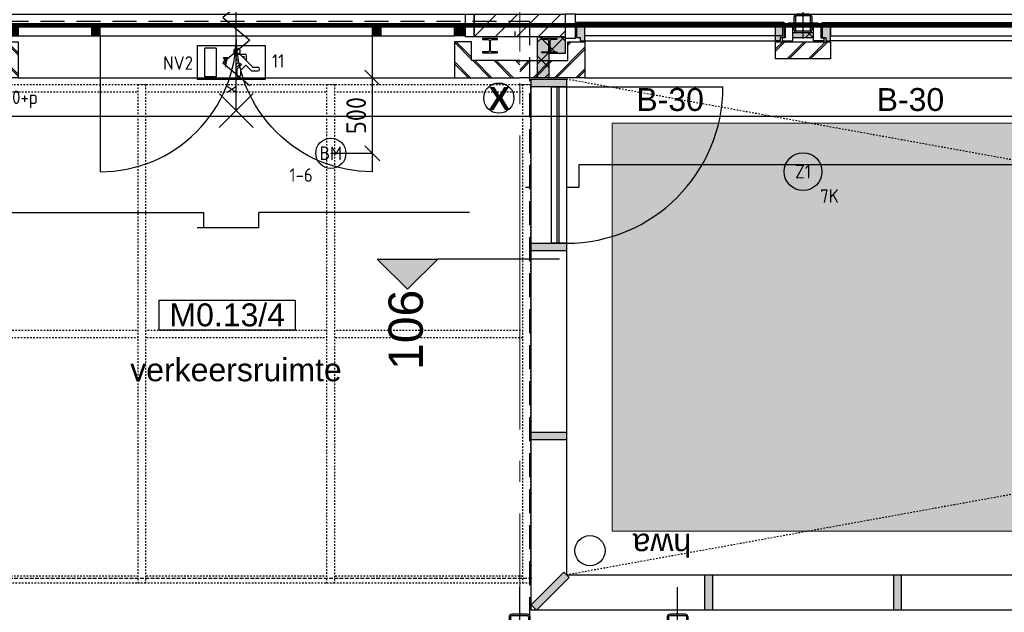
# Model space of a CAD drawing. Header units: millimetres. Extents: x -38031 to 123247, y -16330 to 129979.
# Tile 167 of 235: x 39802 to 46317, y 42363 to 46284. Entities that reach past the tile are written whole.
import ezdxf
from ezdxf.enums import TextEntityAlignment as Align

# ---------------------------------------------------------------- set-up
doc = ezdxf.new("R2010")
doc.units = ezdxf.units.MM
doc.header["$LTSCALE"] = 50
for name, pattern in [('HIDDEN', [9.525, 6.35, -3.175]), ('HIDDEN2', [4.7625, 3.175, -1.5875]), ('STYLE_01', [0.41664, 0.20828, -0.20836]), ('STYLE_02', [0.694425, 0.48607, -0.208355]), ('STYLE_11', [5, 3.888855, -0.416718, 0.277786, -0.416641])]:
    doc.linetypes.add(name, pattern=pattern)
for name, color, linetype in [('AB$1A---_ATTRIB035', 8, 'Continuous'), ('AB$1A---_ATTRIB050', 8, 'Continuous'), ('AL$1A---_ALGEMEEN', 8, 'Continuous'), ('AM$1A---_ARCERING', 8, 'Continuous'), ('AT$1A---_TEKST100', 8, 'Continuous'), ('BOUWKUNDIG', 8, 'Continuous'), ('brandscheiding', 5, 'HIDDEN'), ('EB6511--_ATTRIB', 2, 'Continuous'), ('EL6121--', 3, 'Continuous'), ('EL6311--', 3, 'Continuous'), ('EL6311--NV', 7, 'Continuous'), ('EL6350--', 3, 'Continuous'), ('EL6511--', 3, 'Continuous'), ('maatvoering', 1, 'Continuous'), ('versterkte strook', 7, 'Continuous')]:
    doc.layers.add(name, color=color, linetype=linetype)
doc.layers.add('stramien', color=1, linetype='STYLE_11', lineweight=15)
doc.styles.add('Arial', font='ARIAL.TTF')
doc.styles.add('Arial (bold)', font='ARIALBD.TTF')
doc.styles.add('BURO-018', font='iso.shx', dxfattribs={"height": 90})
doc.styles.get("Standard").update_dxf_attribs({"font": 'iso.shx'})
doc.dimstyles.new('STABICAD', dxfattribs={"dimscale": 100, "dimtxt": 1.3, "dimasz": 1, "dimexe": 0, "dimexo": 0, "dimgap": 1.5, "dimtad": 0, "dimdec": 0, "dimrnd": 10, "dimzin": 0, "dimdsep": 46, "dimtxsty": 'Standard', "dimblk1": 'OBLIQUE', "dimblk2": 'OBLIQUE', "dimsah": 1, "dimcen": -3, "dimclrd": 1, "dimclre": 1, "dimclrt": 1, "dimadec": 0, "dimazin": 0, "dimtfac": 1, "dimtdec": 0, "dimtofl": 0, "dimtmove": 2, "dimatfit": 3, "dimfxl": 0, "dimtvp": 1.055556, "dimtolj": 1, "dimtzin": 0, "dimarcsym": 0})
pattern_1 = [(45, (0, 0), (70.7107, -70.7107), []), (45, (7.07, -7.07), (70.7107, -70.7107), [])]

# ---------------------------------------------------------------- blocks, each defined once
blk = doc.blocks.new('1115C2J')
at = {"color": 0, "linetype": 'Continuous'}
for p, q in [((-4.5, 5.5), (4.5, 5.5)), ((-4.5, 1), (-4.5, 5.5)), ((4.5, 1), (4.5, 5.5)), ((-2.68, 4.35), (-3.52, 4.35)), ((-1.94, 3.61), (-2.68, 4.35)), ((-1.24, 4.31), (-1.94, 3.61)), ((-1.37, 3.5), (-0.76, 4.11)), ((-1.24, 4.31), (-1.24, 4.91)), ((-0.76, 4.11), (-0.76, 4.91)), ((2, 5.15), (3.5, 5.15)), ((2, 1.35), (2, 5.15)), ((3.5, 5.15), (3.5, 1.35)), ((-2.88, 3.87), (-3.52, 3.87)), ((-1.27, 2.26), (-2.88, 3.87)), ((-1.94, 2.93), (-2.04, 2.83)), ((-2.04, 2.83), (-2.04, 2.34)), ((-1.71, 2.7), (-1.72, 2.7)), ((-1.72, 2.7), (-1.72, 2.46)), ((-1.23, 3.35), (-1.37, 3.5)), ((-0.87, 3.71), (-1.23, 3.35)), ((-0.65, 3.49), (-1.01, 3.13)), ((-0.71, 2.83), (-1.01, 3.13)), ((-0.99, 2.14), (-1.84, 2.14)), ((-1.47, 2.46), (-1.72, 2.46)), ((2, 1.35), (3.5, 1.35)), ((4.5, 1), (-4.5, 1))]:
    blk.add_line(p, q, dxfattribs=at)
blk.add_lwpolyline([(0.75, 4, 0, 0.7, 0), (0.75, 2.5, 0.7, 0.7, 0)], format="xyseb", dxfattribs=at)
blk.add_circle((-0.76, 1.75), 0.4, dxfattribs=at)
for centre, radius, start, end in [((-3.52, 4.11), 0.24, 90, 270), ((-1, 4.91), 0.24, 0, 180), ((-0.99, 2.54), 0.4, 225, 45), ((-0.76, 3.6), 0.16, 315, 135), ((-1.84, 2.34), 0.2, 180, 270)]:
    blk.add_arc(centre, radius, start, end, dxfattribs=at)
at = {"color": 0, "linetype": 'Continuous', "style": 'BURO-018'}
for tag, p in [('E_GKAST', (0, 15.17)), ('E_GROEP', (0, 12.17)), ('E_SGROEP', (4.5, 12.17)), ('E_ARMCODE', (0, 8))]:
    blk.add_attdef(tag, text='', height=1.8, dxfattribs=at).set_placement(p, align=Align.MIDDLE)
at = {"layer": 'EL6350--', "color": 1, "style": 'BURO-018'}
blk.add_text('x', height=1.8, rotation=90, dxfattribs=at).set_placement((0.56, 6.24))
blk = doc.blocks.new('1115B3A')
at = {"color": 0, "linetype": 'Continuous'}
blk.add_circle((0, 0), 2.5, dxfattribs=at)
at = {"color": 0, "linetype": 'Continuous', "style": 'BURO-018'}
for tag, p in [('E_GKAST', (0, 8)), ('E_GROEP', (0, 5)), ('E_SGROEP', (4.5, 5)), ('E_ARMCODE', (0, 0)), ('E_SLET', (4.5, -1))]:
    blk.add_attdef(tag, text='', height=1.8, dxfattribs=at).set_placement(p, align=Align.MIDDLE)
blk = doc.blocks.new('E00123')
at = {"color": 0, "linetype": 'Continuous'}
blk.add_circle((0, 0), 2, dxfattribs=at)
at = {"color": 0, "linetype": 'Continuous', "style": 'BURO-018'}
for tag, p in [('E_TEXT1', (0, 4.5)), ('E_TEXT2', (0, 0))]:
    blk.add_attdef(tag, text='', height=1.8, dxfattribs=at).set_placement(p, align=Align.MIDDLE)
at = {"color": 0, "linetype": 'Continuous', "style": 'BURO-018', "flags": 1}
blk.add_attdef('E_MATCODE', (0, 0), '', height=1.8, dxfattribs=at)
blk = doc.blocks.new('_Oblique')
at = {"color": 0, "linetype": 'ByBlock', "lineweight": -2}
blk.add_line((-0.5, -0.5), (0.5, 0.5), dxfattribs=at)
blk = doc.blocks.new('*D202')
at = {"layer": 'maatvoering', "color": 1, "lineweight": -2}
for p, q in [((41860.5, 45900), (42135.6, 45900)), ((42135.6, 45400), (42135.6, 45900)), ((41860.5, 45400), (42135.6, 45400))]:
    blk.add_line(p, q, dxfattribs=at)
at = {"layer": 'maatvoering', "color": 1, "lineweight": -2, "xscale": 100, "yscale": 100, "zscale": 100}
for p, rotation in [((42135.6, 45900), 90), ((42135.6, 45400), 270)]:
    blk.add_blockref('_Oblique', p, dxfattribs=dict(at, rotation=rotation))
at = {"layer": 'maatvoering', "color": 1, "insert": (42028.4, 45650), "char_height": 130, "attachment_point": 5, "rotation": 90}
blk.add_mtext('\\A1;500', dxfattribs=at)
blk = doc.blocks.new('Group-19')
at = {"color": 0, "linetype": 'STYLE_01'}
for points in [[(-36491, 17280), (-13180, 17280), (-13180, 17230), (-36491, 17230)], [(-36441, 15655), (-13230, 15655), (-13230, 15605), (-36441, 15605)], [(-36491, 14030), (-13180, 14030), (-13180, 13980), (-36491, 13980)]]:
    blk.add_wipeout(points, dxfattribs=at).dxf.layer = 'AL$1A---_ALGEMEEN'
at = {"layer": 'AL$1A---_ALGEMEEN', "color": 0, "linetype": 'STYLE_01'}
for points in [[(-36491, 17280), (-13180, 17280), (-13180, 17230), (-36491, 17230)], [(-36441, 15655), (-13230, 15655), (-13230, 15605), (-36441, 15605)], [(-36491, 14030), (-13180, 14030), (-13180, 13980), (-36491, 13980)]]:
    blk.add_lwpolyline(points, close=True, dxfattribs=at)
at = {"color": 0, "linetype": 'STYLE_01'}
for points in [[(-15776, 17280), (-15726, 17280), (-15726, 13980), (-15776, 13980)], [(-14526, 17280), (-14476, 17280), (-14476, 13980), (-14526, 13980)], [(-13230, 17280), (-13180, 17280), (-13180, 13980), (-13230, 13980)]]:
    blk.add_wipeout(points, dxfattribs=at).dxf.layer = 'AL$1A---_ALGEMEEN'
at = {"layer": 'AL$1A---_ALGEMEEN', "color": 0, "linetype": 'STYLE_01'}
for points in [[(-15776, 17280), (-15726, 17280), (-15726, 13980), (-15776, 13980)], [(-14526, 17280), (-14476, 17280), (-14476, 13980), (-14526, 13980)], [(-13230, 17280), (-13180, 17280), (-13180, 13980), (-13230, 13980)]]:
    blk.add_lwpolyline(points, close=True, dxfattribs=at)
blk = doc.blocks.new('zijdetail kozijn 2kops')
at = {"color": 0}
blk.add_wipeout([(-63, 420), (-130, 420), (-130, 262), (-63, 262)], dxfattribs=at).dxf.layer = 'AL$1A---_ALGEMEEN'
at = {"layer": 'AM$1A---_ARCERING', "linetype": 'Continuous', "lineweight": 0}
blk.add_hatch(color=256, dxfattribs=at).paths.add_polyline_path([(-54.2, 338), (-54.2, 366), (-56, 366), (-56, 266), (-31, 266), (-31, 243), (0, 243), (0, 338), (-22, 338)])
at = {"layer": 'AL$1A---_ALGEMEEN', "color": 0}
for points in [[(-63, 420), (-130, 420), (-130, 262), (-63, 262)], [(-54.2, 338), (-54.2, 366), (-56, 366), (-56, 266), (-31, 266), (-31, 243), (0, 243), (0, 338), (-22, 338)]]:
    blk.add_lwpolyline(points, close=True, dxfattribs=at)
blk = doc.blocks.new('st.k-120x120')
at = {"layer": 'AM$1A---_ARCERING', "linetype": 'Continuous', "lineweight": 0}
h = blk.add_hatch(color=256, dxfattribs=at)
edge = h.paths.add_edge_path()
edge.add_line((-40, -60), (40, -60))
edge.add_arc((40, -40), 20, 270, 360)
edge.add_line((60, -40), (60, 40))
edge.add_arc((40, 40), 20, 0, 90)
edge.add_line((40, 60), (-40, 60))
edge.add_arc((-40, 40), 20, 90, 180)
edge.add_line((-60, 40), (-60, -40))
edge.add_arc((-40, -40), 20, 180, 270)
edge = h.paths.add_edge_path(flags=16)
edge.add_line((-40, -50), (40, -50))
edge.add_arc((40, -40), 10, 270, 360)
edge.add_line((50, -40), (50, 40))
edge.add_arc((40, 40), 10, 0, 90)
edge.add_line((40, 50), (-40, 50))
edge.add_arc((-40, 40), 10, 90, 180)
edge.add_line((-50, 40), (-50, -40))
edge.add_arc((-40, -40), 10, 180, 270)
at = {"layer": 'AL$1A---_ALGEMEEN', "color": 0}
for p, q in [((0, 100), (0, -100)), ((-100, 0), (100, 0))]:
    blk.add_line(p, q, dxfattribs=at)
at = {"layer": 'AL$1A---_ALGEMEEN', "color": 0, "flags": 128}
blk.add_lwpolyline([(-40, -60), (40, -60, 0.414214), (60, -40), (60, 40, 0.414214), (40, 60), (-40, 60, 0.414214), (-60, 40), (-60, -40, 0.414214), (-40, -60, 0.414214)], format="xyb", dxfattribs=at)
blk.add_lwpolyline([(-40, -50), (40, -50, 0.414214), (50, -40), (50, 40, 0.414214), (40, 50), (-40, 50, 0.414214), (-50, 40), (-50, -40, 0.414214)], format="xyb", close=True, dxfattribs=at)
blk = doc.blocks.new('zijdetail kozijn midden')
at = {"color": 0}
blk.add_wipeout([(113, -117), (63, -117), (63, -25), (44, -25), (44, -7), (113, -7), (113, -25), (113, -57), (113, -71.9)], dxfattribs=at).dxf.layer = 'AL$1A---_ALGEMEEN'
at = {"layer": 'AM$1A---_ARCERING', "linetype": 'Continuous', "lineweight": 0}
blk.add_hatch(color=256, dxfattribs=at).paths.add_polyline_path([(54.2, -100), (54.2, -128), (56, -128), (56, -28), (31, -28), (31, -5), (0, -5), (0, -100), (22, -100)])
at = {"layer": 'AL$1A---_ALGEMEEN', "color": 0}
for points in [[(54.2, -100), (54.2, -128), (56, -128), (56, -28), (31, -28), (31, -5), (0, -5), (0, -100), (22, -100)], [(113, -117), (63, -117), (63, -25), (44, -25), (44, -7), (113, -7), (113, -25), (113, -57), (113, -71.9)]]:
    blk.add_lwpolyline(points, close=True, dxfattribs=at)
blk = doc.blocks.new('31x_alu-bg-2x mk132-p')
at = {"layer": 'AL$1A---_ALGEMEEN', "color": 0}
blk.add_line((0, 0), (-2887, 0), dxfattribs=at)
blk.add_lwpolyline([(-3357, 726.1), (-3003.5, 726.1), (-3003.5, 576.1), (-1585.5, 576), (39.5, 576.1), (39.5, 726.1), (393, 726.1)], dxfattribs=at)
blk.add_lwpolyline([(-3357, 726.1), (-3003.5, 726.1), (-3003.5, 576.1), (-1585.5, 576), (39.5, 576.1), (39.5, 726.1), (393, 726.1)], dxfattribs=at)
for points in [[(-1625, -278), (-2887, -278), (-2887, -338), (-1625, -338)], [(-1308, -278), (0, -278), (0, -338), (-1308, -338)]]:
    blk.add_lwpolyline(points, close=True, dxfattribs=at)
at = {"color": 0}
blk.add_wipeout([(-1625, -125), (-1262, -125), (-1262, -238), (-1625, -238)], dxfattribs=at).dxf.layer = 'AL$1A---_ALGEMEEN'
at = {"layer": 'AM$1A---_ARCERING', "linetype": 'Continuous', "lineweight": 5}
h = blk.add_hatch(dxfattribs=at)
h.set_pattern_fill('BAKSTEEN', color=256, style=0, pattern_type=2)
h.set_pattern_definition(pattern_1)
h.paths.add_polyline_path([(-1625, -125), (-1262, -125), (-1262, -238), (-1625, -238)])
at = {"layer": 'AL$1A---_ALGEMEEN', "color": 0}
blk.add_lwpolyline([(-1625, -125), (-1262, -125), (-1262, -238), (-1625, -238)], close=True, dxfattribs=at)
blk.add_blockref('st.k-120x120', (-1443.5, -360), dxfattribs=at)
at = {"layer": 'AL$1A---_ALGEMEEN', "color": 0, "rotation": 180}
blk.add_blockref('zijdetail kozijn 2kops', (0, 0), dxfattribs=at)
at = {"color": 0}
blk.add_wipeout([(-2887, -238), (-2887, 0), (-3318.5, 0), (-3318.5, -113), (-3000, -113), (-3000, -238)], dxfattribs=at).dxf.layer = 'AL$1A---_ALGEMEEN'
at = {"layer": 'AM$1A---_ARCERING', "linetype": 'Continuous', "lineweight": 5}
h = blk.add_hatch(dxfattribs=at)
h.set_pattern_fill('BAKSTEEN', color=256, style=0, pattern_type=2)
h.set_pattern_definition(pattern_1)
h.paths.add_polyline_path([(-2887, -238), (-2887, 0), (-3318.5, 0), (-3318.5, -113), (-3000, -113), (-3000, -238)])
at = {"layer": 'AL$1A---_ALGEMEEN', "color": 0}
blk.add_line((63, -420), (-2950, -420), dxfattribs=at)
at = {"layer": 'AL$1A---_ALGEMEEN', "color": 0, "flags": 128}
for points in [[(-2887, -238), (-2887, 0), (-3318.5, 0)], [(-3318.5, -113), (-3000, -113), (-3000, -238), (-2887, -238)]]:
    blk.add_lwpolyline(points, dxfattribs=at)
at = {"layer": 'AL$1A---_ALGEMEEN', "color": 0, "xscale": -1}
blk.add_blockref('zijdetail kozijn midden', (-1262, -238), dxfattribs=at)
at = {"color": 0}
blk.add_wipeout([(0, -238), (0, 0), (431.5, 0), (431.5, -113), (113, -113), (113, -238)], dxfattribs=at).dxf.layer = 'AL$1A---_ALGEMEEN'
at = {"layer": 'AM$1A---_ARCERING', "linetype": 'Continuous', "lineweight": 5}
h = blk.add_hatch(dxfattribs=at)
h.set_pattern_fill('BAKSTEEN', color=256, style=0, pattern_type=2)
h.set_pattern_definition(pattern_1)
h.paths.add_polyline_path([(0, -238), (0, 0), (431.5, 0), (431.5, -113), (113, -113), (113, -238)])
at = {"layer": 'AM$1A---_ARCERING', "linetype": 'Continuous', "lineweight": 0}
blk.add_hatch(color=256, dxfattribs=at).paths.add_polyline_path([(-1512, -263), (-1375, -263), (-1375, -300), (-1512, -300)])
at = {"layer": 'AM$1A---_ARCERING', "linetype": 'Continuous', "lineweight": 5}
h = blk.add_hatch(dxfattribs=at)
h.set_pattern_fill('ISOLATIE', color=256, style=0, pattern_type=2)
h.set_pattern_definition([(135, (0, 0), (70.711, 70.711), []), (45, (299.34, -299.34), (70.7107, -70.7107), [])])
h.paths.add_polyline_path([(-1512, -263), (-1375, -263), (-1375, -300), (-1512, -300)])
at = {"layer": 'AL$1A---_ALGEMEEN', "color": 0}
for p, q in [((0, -243), (-1262, -243)), ((-1316.2, -366), (54.2, -366))]:
    blk.add_line(p, q, dxfattribs=at)
at = {"layer": 'AL$1A---_ALGEMEEN', "color": 0, "flags": 128}
for points in [[(0, -238), (0, 0), (431.5, 0)], [(431.5, -113), (113, -113), (113, -238), (0, -238)]]:
    blk.add_lwpolyline(points, dxfattribs=at)
at = {"layer": 'AL$1A---_ALGEMEEN', "color": 0}
blk.add_lwpolyline([(-1512, -263), (-1375, -263), (-1375, -300), (-1512, -300)], close=True, dxfattribs=at)
at = {"layer": 'AL$1A---_ALGEMEEN', "color": 0, "xscale": -1, "rotation": 179.9998427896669}
blk.add_blockref('zijdetail kozijn 2kops', (-2887, 0), dxfattribs=at)
at = {"layer": 'AL$1A---_ALGEMEEN', "color": 0, "rotation": 359.9998427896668}
blk.add_blockref('zijdetail kozijn midden', (-1625, -238), dxfattribs=at)
at = {"layer": 'AL$1A---_ALGEMEEN', "color": 0}
for p, q in [((-2887, -243), (-1625, -243)), ((-1570.8, -366), (-2941.2, -366))]:
    blk.add_line(p, q, dxfattribs=at)
blk = doc.blocks.new('Group-41')
at = {"layer": 'AL$1A---_ALGEMEEN', "color": 0}
for p, q in [((-107.5, 384.503125), (117.5, 159.503125)), ((-107.5, 159.503125), (117.5, 384.503125))]:
    blk.add_line(p, q, dxfattribs=at)
at = {"layer": 'AL$1A---_ALGEMEEN', "color": 0, "flags": 1}
blk.add_attdef('B60_30', (-107.5, 159.503125), '', height=0.2, dxfattribs=at)
blk = doc.blocks.new('Group-42')
at = {"layer": 'AL$1A---_ALGEMEEN', "color": 0}
for p, q in [((-107.5, -755.309375), (117.5, -980.309375)), ((-107.5, -980.309375), (117.5, -755.309375))]:
    blk.add_line(p, q, dxfattribs=at)
at = {"layer": 'AL$1A---_ALGEMEEN', "color": 0, "flags": 1}
blk.add_attdef('B60_30', (-107.5, -980.309375), '', height=0.2, dxfattribs=at)
blk = doc.blocks.new('wbdbo 60 zelfsl')
at = {"layer": 'AL$1A---_ALGEMEEN', "color": 0}
blk.add_line((5, -867.8), (5, 272), dxfattribs=at)
blk.add_lwpolyline([(-85, 47.8), (95, -104), (-85, -253.6), (95, -403.2), (-85, -552.7), (95, -702.2)], dxfattribs=at)
for name in ['Group-41', 'Group-42']:
    blk.add_blockref(name, (0, 0), dxfattribs=at)
at = {"layer": 'AT$1A---_TEKST100', "style": 'Arial'}
blk.add_text('B 60', height=151.52, dxfattribs=at).set_placement((20, 588.6), align=Align.TOP_CENTER)
blk = doc.blocks.new('zijdetail staalkozijn 2kops')
at = {"layer": 'AM$1A---_ARCERING', "linetype": 'Continuous', "lineweight": 0}
blk.add_hatch(color=256, dxfattribs=at).paths.add_polyline_path([(-72.5, -278), (0, -278), (0, -338), (-72.5, -338)])
at = {"layer": 'AL$1A---_ALGEMEEN', "color": 0}
blk.add_lwpolyline([(-72.5, -278), (0, -278), (0, -338), (-72.5, -338)], close=True, dxfattribs=at)
at = {"color": 0}
blk.add_wipeout([(-72.5, -420), (-130, -420), (-130, -270), (-72.5, -270)], dxfattribs=at).dxf.layer = 'AL$1A---_ALGEMEEN'
at = {"layer": 'AL$1A---_ALGEMEEN', "color": 0}
blk.add_lwpolyline([(-72.5, -420), (-130, -420), (-130, -270), (-72.5, -270)], close=True, dxfattribs=at)
blk = doc.blocks.new('31x_staal-bg-mk 121-p')
at = {"layer": 'AL$1A---_ALGEMEEN', "color": 0}
for p, q in [((-1264, 992.6), (-1673, 992.6)), ((-1627, 992.6), (-1627, 892.6)), ((-1264, 992.6), (-1264, 892.6)), ((-3022, 892.6), (-1627, 892.6)), ((131, 892.6), (-1264, 892.6)), ((-2929, -420), (106.5, -420))]:
    blk.add_line(p, q, dxfattribs=at)
at = {"color": 0}
for points in [[(-2856.5, -238), (-2856.5, 0), (-3288, 0), (-3288, -113), (-2969.5, -113), (-2969.5, -238)], [(30.5, -238), (30.5, 0), (462, 0), (462, -113), (143.5, -113), (143.5, -238)], [(30.5, -338), (-2856.5, -338), (-2856.5, -278), (30.5, -278)]]:
    blk.add_wipeout(points, dxfattribs=at).dxf.layer = 'AL$1A---_ALGEMEEN'
at = {"layer": 'AM$1A---_ARCERING', "linetype": 'Continuous', "lineweight": 5}
h = blk.add_hatch(dxfattribs=at)
h.set_pattern_fill('BAKSTEEN', color=256, style=0, pattern_type=2)
h.set_pattern_definition(pattern_1)
h.paths.add_polyline_path([(-2856.5, -238), (-2856.5, 0), (-3288, 0), (-3288, -113), (-2969.5, -113), (-2969.5, -238)])
h = blk.add_hatch(dxfattribs=at)
h.set_pattern_fill('BAKSTEEN', color=256, style=0, pattern_type=2)
h.set_pattern_definition(pattern_1)
h.paths.add_polyline_path([(30.5, -238), (30.5, 0), (462, 0), (462, -113), (143.5, -113), (143.5, -238)])
at = {"layer": 'AM$1A---_ARCERING', "linetype": 'Continuous', "lineweight": 0}
for points in [[(-2371, -278), (-2313, -278), (-2313, -338), (-2371, -338)], [(-513, -278), (-455, -278), (-455, -338), (-513, -338)]]:
    blk.add_hatch(color=256, dxfattribs=at).paths.add_polyline_path(points)
at = {"layer": 'AL$1A---_ALGEMEEN', "color": 0}
blk.add_line((-2856.5, 0), (30.5, 0), dxfattribs=at)
at = {"layer": 'AL$1A---_ALGEMEEN', "color": 0, "flags": 128}
for points in [[(-2313, -278), (-2313, 622, -0.414214), (-1413, -278, -0.414214)], [(-513, -278), (-513, 622, 0.414214), (-1413, -278, 0.414214)]]:
    blk.add_lwpolyline(points, format="xyb", dxfattribs=at)
for points in [[(-2856.5, -238), (-2856.5, 0), (-3288, 0)], [(30.5, -238), (30.5, 0), (462, 0)], [(-3288, -113), (-2969.5, -113), (-2969.5, -238), (-2856.5, -238)], [(462, -113), (143.5, -113), (143.5, -238), (30.5, -238)]]:
    blk.add_lwpolyline(points, dxfattribs=at)
at = {"layer": 'AL$1A---_ALGEMEEN', "color": 0}
for points in [[(30.5, -338), (-2856.5, -338), (-2856.5, -278), (30.5, -278)], [(-2371, -278), (-2313, -278), (-2313, -338), (-2371, -338)], [(-513, -278), (-455, -278), (-455, -338), (-513, -338)]]:
    blk.add_lwpolyline(points, close=True, dxfattribs=at)
at = {"layer": 'AL$1A---_ALGEMEEN', "color": 0, "xscale": -1, "rotation": 180}
blk.add_blockref('wbdbo 60 zelfsl', (-1418, -650.9), dxfattribs=at)
at = {"layer": 'AL$1A---_ALGEMEEN', "color": 0}
blk.add_blockref('zijdetail staalkozijn 2kops', (-2856.5, 0), dxfattribs=at)
at = {"layer": 'AL$1A---_ALGEMEEN', "color": 0, "xscale": -1}
blk.add_blockref('zijdetail staalkozijn 2kops', (30.5, 0), dxfattribs=at)
blk = doc.blocks.new('hwa')
at = {"layer": 'AL$1A---_ALGEMEEN', "color": 0}
blk.add_circle((0, 0), 100, dxfattribs=at)
at = {"layer": 'AT$1A---_TEKST100', "insert": (-670, 38.3), "char_height": 151.525, "attachment_point": 1, "line_spacing_factor": 0.967741, "style": 'Arial'}
blk.add_mtext('{\\C256;\\lhwa}', dxfattribs=at)
blk = doc.blocks.new('Group-77')
at = {"layer": 'AM$1A---_ARCERING', "linetype": 'Continuous', "lineweight": 0}
blk.add_hatch(color=9, dxfattribs=at).paths.add_polyline_path([(-12640, 17024.8), (4879, 17024.8), (4879, 14324.8), (-12640, 14324.8)])
at = {"layer": 'AL$1A---_ALGEMEEN', "color": 0, "linetype": 'STYLE_01'}
for p, q in [((5189, 17315), (-12940, 14035)), ((5189, 14035), (-12940, 17314.8))]:
    blk.add_line(p, q, dxfattribs=at)
at = {"layer": 'AL$1A---_ALGEMEEN', "color": 0, "linetype": 'Continuous', "lineweight": 5}
blk.add_lwpolyline([(-12640, 17024.8), (4879, 17024.8), (4879, 14324.8), (-12640, 14324.8)], close=True, dxfattribs=at)
at = {"color": 0}
blk.add_wipeout([(-13175, 17314.8), (-12941, 17314.8), (-12941, 14035), (5189, 14035), (5189, 17314.8), (5423, 17314.8), (5423, 13801), (-13175, 13801)], dxfattribs=at).dxf.layer = 'AL$1A---_ALGEMEEN'
at = {"layer": 'AM$1A---_ARCERING', "linetype": 'Continuous', "lineweight": 0}
for points in [[(-13175, 17314.8), (-12941, 17314.8), (-12941, 17264.8), (-13175, 17264.8)], [(-13175, 16229.8), (-12941, 16229.8), (-12941, 16179.8), (-13175, 16179.8)], [(-13175, 14979.8), (-12941, 14979.8), (-12941, 14929.8), (-13175, 14929.8)], [(-12958.7, 14052.7), (-13175, 13836.3), (-13139.6, 13801), (-12923.3, 14017.3)], [(-12026, 14035), (-11976, 14035), (-11976, 13801), (-12026, 13801)], [(-10776, 14035), (-10726, 14035), (-10726, 13801), (-10776, 13801)]]:
    blk.add_hatch(color=256, dxfattribs=at).paths.add_polyline_path(points)
at = {"layer": 'AL$1A---_ALGEMEEN', "color": 0}
blk.add_line((-12941, 17264.8), (-11906, 17264.8), dxfattribs=at)
for points in [[(-13175, 17314.8), (-12941, 17314.8), (-12941, 14035), (5189, 14035), (5189, 17314.8), (5423, 17314.8), (5423, 13801), (-13175, 13801)], [(-13175, 17314.8), (-12941, 17314.8), (-12941, 17264.8), (-13175, 17264.8)], [(-12941, 17264.8), (-12941, 16229.8), (-13041, 16229.8), (-13041, 17264.8)], [(-13005.5, 17264.8), (-13005.5, 16229.8), (-12990.5, 16229.8), (-12990.5, 17264.8)], [(-13175, 16229.8), (-12941, 16229.8), (-12941, 16179.8), (-13175, 16179.8)], [(-13175, 14979.8), (-12941, 14979.8), (-12941, 14929.8), (-13175, 14929.8)], [(-12958.7, 14052.7), (-13175, 13836.3), (-13139.6, 13801), (-12923.3, 14017.3)], [(-12026, 14035), (-11976, 14035), (-11976, 13801), (-12026, 13801)], [(-10776, 14035), (-10726, 14035), (-10726, 13801), (-10776, 13801)]]:
    blk.add_lwpolyline(points, close=True, dxfattribs=at)
blk.add_arc((-12941, 17264.8), 1035, 270, 0, dxfattribs=at)
at = {"layer": 'AL$1A---_ALGEMEEN', "color": 0, "rotation": 180}
blk.add_blockref('hwa', (-12786, 14195.6), dxfattribs=at)
blk = doc.blocks.new('ruimtenummer')
at = {"layer": 'AL$1A---_ALGEMEEN', "color": 0, "flags": 1}
for tag, p in [('peil', (-450, -397.1)), ('onderdeel', (-450, -669.8))]:
    blk.add_attdef(tag, p, '', height=151.5, dxfattribs=at)
at = {"color": 0}
blk.add_wipeout([(-450, 100), (450, 100), (450, -100), (-450, -100)], dxfattribs=at).dxf.layer = 'AL$1A---_ALGEMEEN'
at = {"layer": 'AL$1A---_ALGEMEEN', "color": 0}
blk.add_lwpolyline([(-450, 100), (450, 100), (450, -100), (-450, -100)], close=True, dxfattribs=at)
at = {"layer": 'AL$1A---_ALGEMEEN', "color": 0, "style": 'Arial'}
blk.add_attdef('ruimtenummer', text='', height=151.5, dxfattribs=at).set_placement((0, 78), align=Align.TOP_CENTER)
blk = doc.blocks.new('tekst 12 pts')
at = {"layer": 'AL$1A---_ALGEMEEN', "color": 0, "style": 'Arial'}
blk.add_attdef('naam_ruimte', text='', height=151.5, dxfattribs=at).set_placement((0, -41.1), align=Align.TOP_CENTER)
at = {"layer": 'AL$1A---_ALGEMEEN', "color": 0, "flags": 1}
for tag, p in [('oppervlakte', (-264.6, -1003)), ('stramiennummer', (-264.6, -1275.7))]:
    blk.add_attdef(tag, p, '', height=151.5, dxfattribs=at)
blk = doc.blocks.new('sk-141')
at = {"layer": 'AM$1A---_ARCERING', "linetype": 'Continuous', "lineweight": 0}
h = blk.add_hatch(color=256, dxfattribs=at)
edge = h.paths.add_edge_path()
edge.add_line((-50, -70), (50, -70))
edge.add_arc((50, -50), 20, 270, 360)
edge.add_line((70, -50), (70, 50))
edge.add_arc((50, 50), 20, 0, 90)
edge.add_line((50, 70), (-50, 70))
edge.add_arc((-50, 50), 20, 90, 180)
edge.add_line((-70, 50), (-70, -50))
edge.add_arc((-50, -50), 20, 180, 270)
edge = h.paths.add_edge_path(flags=16)
edge.add_line((-50, -60), (50, -60))
edge.add_arc((50, -50), 10, 270, 360)
edge.add_line((60, -50), (60, 50))
edge.add_arc((50, 50), 10, 0, 90)
edge.add_line((50, 60), (-50, 60))
edge.add_arc((-50, 50), 10, 90, 180)
edge.add_line((-60, 50), (-60, -50))
edge.add_arc((-50, -50), 10, 180, 270)
at = {"layer": 'AL$1A---_ALGEMEEN', "color": 0}
for p, q in [((0, 250), (0, -250)), ((-250, 0), (250, 0))]:
    blk.add_line(p, q, dxfattribs=at)
at = {"layer": 'AL$1A---_ALGEMEEN', "color": 0, "flags": 128}
blk.add_lwpolyline([(-50, -70), (50, -70, 0.414214), (70, -50), (70, 50, 0.414214), (50, 70), (-50, 70, 0.414214), (-70, 50), (-70, -50, 0.414214), (-50, -70, 0.414214)], format="xyb", dxfattribs=at)
blk.add_lwpolyline([(-50, -60), (50, -60, 0.414214), (60, -50), (60, 50, 0.414214), (50, 60), (-50, 60, 0.414214), (-60, 50), (-60, -50, 0.414214)], format="xyb", close=True, dxfattribs=at)
blk = doc.blocks.new('21x_zaagwerk')
at = {"layer": 'AL$1A---_ALGEMEEN', "color": 0}
blk.add_circle((0, 0), 100, dxfattribs=at)
at = {"layer": 'AT$1A---_TEKST100', "insert": (-67.8, 73.6), "char_height": 151.525, "attachment_point": 1, "line_spacing_factor": 0.967741, "style": 'Arial (bold)'}
blk.add_mtext('{\\C256;\\lX}', dxfattribs=at)
blk = doc.blocks.new('65-B30')
at = {"layer": 'AT$1A---_TEKST100', "insert": (-215.6, 97.4), "char_height": 151.525, "attachment_point": 1, "line_spacing_factor": 0.967741, "style": 'Arial'}
blk.add_mtext('{\\C256;\\lB-30}', dxfattribs=at)
blk = doc.blocks.new('HEA 100')
at = {"layer": 'AM$1A---_ARCERING', "linetype": 'Continuous', "lineweight": 0}
h = blk.add_hatch(color=256, dxfattribs=at)
edge = h.paths.add_edge_path()
edge.add_arc((14.5, -28), 12, 180, 270)
edge.add_line((14.5, -40), (50, -40))
edge.add_line((50, -40), (50, -48))
edge.add_line((50, -48), (-50, -48))
edge.add_line((-50, -48), (-50, -40))
edge.add_line((-50, -40), (-14.5, -40))
edge.add_arc((-14.5, -28), 12, 270, 360)
edge.add_line((-2.5, -28), (-2.5, 28))
edge.add_arc((-14.5, 28), 12, 0, 90)
edge.add_line((-14.5, 40), (-50, 40))
edge.add_line((-50, 40), (-50, 48))
edge.add_line((-50, 48), (50, 48))
edge.add_line((50, 48), (50, 40))
edge.add_line((50, 40), (14.5, 40))
edge.add_arc((14.5, 28), 12, 90, 180)
edge.add_line((2.5, 28), (2.5, -28))
at = {"layer": 'AL$1A---_ALGEMEEN', "color": 0, "flags": 128}
blk.add_lwpolyline([(2.5, -28, 0.414214), (14.5, -40), (50, -40), (50, -48), (-50, -48), (-50, -40), (-14.5, -40, 0.414214), (-2.5, -28), (-2.5, 28, 0.414214), (-14.5, 40), (-50, 40), (-50, 48), (50, 48), (50, 40), (14.5, 40, 0.414214), (2.5, 28)], format="xyb", close=True, dxfattribs=at)
blk = doc.blocks.new('drsnd pijl')
at = {"layer": 'AM$1A---_ARCERING', "linetype": 'Continuous', "lineweight": 0}
blk.add_hatch(color=256, dxfattribs=at).paths.add_polyline_path([(1005, 442.5), (200, 442.5), (0, 242.5), (-200, 442.5), (200, 442.5)])
at = {"layer": 'AL$1A---_ALGEMEEN', "color": 0}
blk.add_lwpolyline([(1005, 442.5), (200, 442.5), (0, 242.5), (-200, 442.5), (200, 442.5)], dxfattribs=at)
at = {"layer": 'AL$1A---_ALGEMEEN', "color": 0, "style": 'Arial'}
blk.add_attdef('peil', text='', height=227.3, rotation=90, dxfattribs=at).set_placement((170, -290.5), align=Align.BOTTOM_LEFT)
at = {"layer": 'AL$1A---_ALGEMEEN', "color": 0, "flags": 1}
blk.add_attdef('onderdeel', (-200, -699.6), '', height=227.3, dxfattribs=at)
blk = doc.blocks.new('200254 W 210 11-06-2007')
at = {"layer": 'AL$1A---_ALGEMEEN'}
blk.add_blockref('Group-19', (20162, 3587.4), dxfattribs=at)
at = {"layer": 'AL$1A---_ALGEMEEN', "rotation": 180}
blk.add_blockref('31x_alu-bg-2x mk132-p', (7342.5, 20912.4), dxfattribs=at)
at = {"layer": 'AL$1A---_ALGEMEEN'}
ref = blk.add_blockref('ruimtenummer', (4976, 19341.1), dxfattribs=at)
ref.add_attrib('ruimtenummer', 'M0.13/4', dxfattribs={"layer": 'AB$1A---_ATTRIB035', "height": 151.52, "style": 'Arial'}).set_placement((4976, 19419.1), align=Align.TOP_CENTER)
ref = blk.add_blockref('tekst 12 pts', (5033.8, 19096.7), dxfattribs=dict(at, xscale=-1))
ref.add_attrib('naam_ruimte', 'verkeersruimte', dxfattribs={"layer": 'AB$1A---_ATTRIB035', "height": 151.525, "style": 'Arial'}).set_placement((5033.8, 19055.6), align=Align.TOP_CENTER)
at = {"layer": 'AL$1A---_ALGEMEEN', "xscale": -1, "rotation": 180}
blk.add_blockref('31x_staal-bg-mk 121-p', (6449, 20912.4), dxfattribs=at)
at = {"layer": 'AL$1A---_ALGEMEEN', "rotation": 180}
blk.add_blockref('HEA 100', (7107.5, 21124.4), dxfattribs=at)
at = {"layer": 'AL$1A---_ALGEMEEN'}
blk.add_blockref('Group-77', (20162, 3587.4), dxfattribs=at)
at = {"layer": 'AM$1A---_ARCERING', "linetype": 'Continuous', "lineweight": 5}
h = blk.add_hatch(dxfattribs=at)
h.set_pattern_fill('KALKZANDSTEEN', color=256, scale=50, style=0, pattern_type=2)
h.set_pattern_definition([(45, (-987936.49, -175784.82), (70.710678, -70.710678), [])])
h.paths.add_polyline_path([(6609.5, 21182.4), (6609.5, 21332.4), (7212.5, 21332.4), (7212.5, 21182.4)])
at = {"layer": 'AM$1A---_ARCERING', "linetype": 'Continuous', "lineweight": 0}
blk.add_hatch(color=256, dxfattribs=at).paths.add_polyline_path([(7104.5, 20912.4), (7029.5, 20912.4), (7029.5, 21182.4), (7212.5, 21182.4), (7212.5, 21072.4), (7104.5, 21072.4)])
at = {"layer": 'AM$1A---_ARCERING', "linetype": 'Continuous', "lineweight": 5}
h = blk.add_hatch(dxfattribs=at)
h.set_pattern_fill('ISOLATIE', color=256, scale=50, style=0, pattern_type=2)
h.set_pattern_definition([(135, (-987936.49, -175784.82), (70.710678, 70.710678), []), (45, (-987637.15, -176084.16), (70.710678, -70.710678), [])])
h.paths.add_polyline_path([(7104.5, 20912.4), (7029.5, 20912.4), (7029.5, 21182.4), (7212.5, 21182.4), (7212.5, 21072.4), (7104.5, 21072.4)])
at = {"layer": 'AL$1A---_ALGEMEEN'}
blk.add_line((6882, 21182.3), (6882, 21217.3), dxfattribs=at)
at = {"layer": 'AL$1A---_ALGEMEEN', "linetype": 'STYLE_02'}
blk.add_line((-11919, 17602.3), (6992, 17602.3), dxfattribs=at)
at = {"layer": 'AL$1A---_ALGEMEEN'}
for points in [[(6609.5, 21182.4), (6609.5, 21332.4), (7212.5, 21332.4), (7212.5, 21182.4)], [(7104.5, 20912.4), (7029.5, 20912.4), (7029.5, 21182.4), (7212.5, 21182.4), (7212.5, 21072.4), (7104.5, 21072.4)]]:
    blk.add_lwpolyline(points, close=True, dxfattribs=at)
at = {"layer": 'stramien', "ltscale": 10}
blk.add_line((6911, -38914.6), (6911, 22365.4), dxfattribs=at)
at = {"layer": 'AL$1A---_ALGEMEEN', "xscale": -1, "rotation": 180}
blk.add_blockref('HEA 100', (6714.5, 21124.4), dxfattribs=at)
at = {"layer": 'AL$1A---_ALGEMEEN'}
for name, p in [('21x_zaagwerk', (6773.2, 20777.4)), ('65-B30', (7898.5, 20746.5)), ('65-B30', (9488.5, 20746.5))]:
    blk.add_blockref(name, p, dxfattribs=at)
ref = blk.add_blockref('drsnd pijl', (6168.5, 19269.9), dxfattribs=at)
ref.add_attrib('peil', '106', dxfattribs={"layer": 'AB$1A---_ATTRIB050', "height": 227.29, "rotation": 90, "style": 'Arial'}).set_placement((6338.5, 18979.5), align=Align.BOTTOM_LEFT)
at = {"layer": 'AL$1A---_ALGEMEEN', "rotation": 90}
for p in [(6911, 17292.4), (7956, 17292.4)]:
    blk.add_blockref('sk-141', p, dxfattribs=at)

msp = doc.modelspace()

# ---------------------------------------------------------------- block references
at = {"layer": 'BOUWKUNDIG'}
msp.add_blockref('200254 W 210 11-06-2007', (36199, 24987.6), dxfattribs=at)

# ---------------------------------------------------------------- next in the draw order: linework, layer by layer
at = {"layer": 'brandscheiding', "const_width": 30}
msp.add_lwpolyline([(19517, 46247.2), (74096.2, 46247.2), (74096.2, 42545)], dxfattribs=at)
at = {"layer": 'EL6121--', "color": 5, "linetype": 'HIDDEN2'}
for p, q in [((39463.6, 46273.3), (43174.7, 46273.3)), ((43174.7, 46273.3), (43174.7, 42288.4))]:
    msp.add_line(p, q, dxfattribs=at)
at = {"layer": 'versterkte strook'}
msp.add_line((9165.1, 45645), (103090.1, 45645), dxfattribs=at)

# ---------------------------------------------------------------- next in the draw order: block references
at = {"layer": 'EL6311--'}
ref = msp.add_blockref('1115B3A', (44985, 45278.4), dxfattribs=dict(at, xscale=50, yscale=50, zscale=50))
ref.add_attrib('E_ARMCODE', 'Z1', dxfattribs={"layer": '0', "color": 1, "linetype": 'Continuous', "height": 90, "style": 'BURO-018'}).set_placement((44985, 45278.4), align=Align.MIDDLE)
ref.add_attrib('E_GROEP', '7K', dxfattribs={"layer": '0', "color": 1, "linetype": 'Continuous', "height": 90, "style": 'BURO-018'}).set_placement((45160, 45117.4), align=Align.MIDDLE)
at = {"layer": 'EL6350--'}
ref = msp.add_blockref('1115C2J', (41201.3, 46162.5), dxfattribs=dict(at, xscale=50, yscale=50, zscale=50, rotation=180))
ref.add_attrib('E_ARMCODE', 'NV2', dxfattribs={"layer": '0', "color": 1, "linetype": 'Continuous', "height": 90, "style": 'BURO-018'}).set_placement((40849.8, 45997.5), align=Align.MIDDLE)
ref.add_attrib('E_GROEP', '11', dxfattribs={"layer": '0', "color": 1, "linetype": 'Continuous', "height": 90, "style": 'BURO-018'}).set_placement((41511.9, 46010.8), align=Align.MIDDLE)
at = {"layer": 'EL6511--'}
ref = msp.add_blockref('E00123', (41860.5, 45400), dxfattribs=dict(at, xscale=50, yscale=50, zscale=50))
ref.add_attrib('E_TEXT2', 'BM', dxfattribs={"layer": 'EB6511--_ATTRIB', "color": 1, "linetype": 'Continuous', "height": 90, "style": 'BURO-018'}).set_placement((41860.5, 45400), align=Align.MIDDLE)
ref.add_attrib('E_TEXT1', '1-6', dxfattribs={"layer": 'EB6511--_ATTRIB', "color": 1, "linetype": 'Continuous', "height": 90, "style": 'BURO-018'}).set_placement((41663.6, 45256.1), align=Align.MIDDLE)

# ---------------------------------------------------------------- next in the draw order: texts
at = {"layer": 'EL6311--NV', "style": 'BURO-018'}
msp.add_text('3500+p', height=90, dxfattribs=at).set_placement((39580.5, 45725.3))

# ---------------------------------------------------------------- next in the draw order: dimensions: what is measured, and where the dimension line sits
at = {"layer": 'maatvoering'}
dim = msp.add_linear_dim(base=(42135.6, 45900), p1=(41860.5, 45400), p2=(41860.5, 45900), angle=90, dimstyle='STABICAD', dxfattribs=at)
dim.commit()
dim.dimension.update_dxf_attribs({"geometry": '*D202', "text_midpoint": (42028.4, 45650), "dimtype": 160})

doc.saveas('drawing.dxf')
